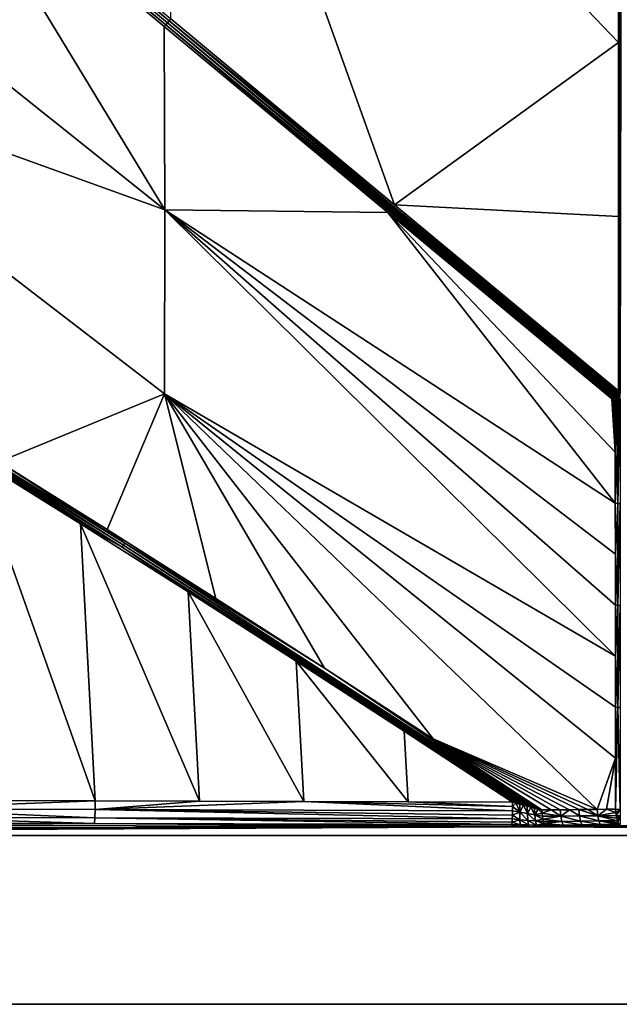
# Model space of a CAD drawing. Header units: millimetres. Extents: x -305 to 305, y -305 to 305.
# Tile 6 of 16: x -91 to 0, y -305 to -155. Entities that reach past the tile are written whole.
import ezdxf

# ---------------------------------------------------------------- set-up
doc = ezdxf.new("R2010")
doc.units = ezdxf.units.MM
doc.header["$MEASUREMENT"] = 0
doc.layers.add('Default', color=7, linetype='Continuous', true_color=0x000000)

msp = doc.modelspace()

# ---------------------------------------------------------------- linework, layer by layer
at = {"layer": 'Default', "color": 18, "true_color": 0x000000}
for points in [[(305.03, 305.49, 29.84), (-304.97, 305.49, 29.84), (-304.97, -304.51, 29.84), (305.03, -304.51, 29.84)], [(-0.2, -158.12, -23.62), (-68.91, -86.47, -21.56), (-0.18, -131.62, -21.45)], [(-0.2, -158.12, -23.62), (-34.32, -182.81, -27.96), (-68.91, -86.47, -21.56)], [(-68.4, -154.49, -27.95), (-68.91, -86.47, -21.56), (-34.32, -182.81, -27.96)], [(-69.15, -155.4, -27.91), (-137.33, -98.76, -27.9), (-137.08, -98.46, -27.95)], [(-103.49, -127.37, -27.82), (-137.33, -98.76, -27.9), (-69.15, -155.4, -27.91)], [(-137.08, -98.46, -27.95), (-136.82, -98.15, -27.95), (-68.65, -154.79, -27.97)], [(-137.08, -98.46, -27.95), (-68.9, -155.1, -27.96), (-69.15, -155.4, -27.91)], [(-68.65, -154.79, -27.97), (-68.9, -155.1, -27.96), (-137.08, -98.46, -27.95)], [(-136.82, -98.15, -27.95), (-102.49, -126.17, -27.93), (-68.65, -154.79, -27.97)], [(-0.18, -131.62, -21.45), (-0.16, -105.12, -19.28), (0.03, -211.5, -27.99)], [(-0.16, -105.12, -19.28), (0.23, -105.12, -19.28), (0.03, -211.5, -27.99)], [(-103.49, -127.37, -27.82), (-69.3, -183.58, -21.51), (-138, -128.74, -21.47)], [(-103.49, -127.37, -27.82), (-69.4, -155.69, -27.82), (-69.3, -183.58, -21.51)], [(-103.49, -127.37, -27.82), (-69.15, -155.4, -27.91), (-69.4, -155.69, -27.82)], [(-102.49, -126.17, -27.93), (-68.4, -154.49, -27.95), (-68.65, -154.79, -27.97)], [(-138.04, -158.8, -15.12), (-138, -128.74, -21.47), (-69.3, -183.58, -21.51)], [(-0.18, -131.62, -21.45), (-0.1, -211.32, -27.98), (-0.2, -158.12, -23.62)], [(0.03, -211.5, -27.99), (-0.1, -211.32, -27.98), (-0.18, -131.62, -21.45)], [(-69.15, -155.4, -27.91), (-35.32, -184.01, -27.81), (-69.4, -155.69, -27.82)], [(-69.4, -155.69, -27.82), (-35.32, -184.01, -27.81), (-69.3, -183.58, -21.51)], [(-69.15, -155.4, -27.91), (-68.9, -155.1, -27.96), (-0.87, -211.89, -27.94)], [(-1.12, -212.19, -27.86), (-69.15, -155.4, -27.91), (-0.99, -212.04, -27.91)], [(-0.99, -212.04, -27.91), (-69.15, -155.4, -27.91), (-0.87, -211.89, -27.94)], [(-35.32, -184.01, -27.81), (-69.15, -155.4, -27.91), (-1.12, -212.19, -27.86)], [(-68.9, -155.1, -27.96), (-68.65, -154.79, -27.97), (-0.61, -211.58, -27.98)], [(-68.9, -155.1, -27.96), (-0.61, -211.58, -27.98), (-0.74, -211.74, -27.97)], [(-0.74, -211.74, -27.97), (-0.87, -211.89, -27.94), (-68.9, -155.1, -27.96)], [(-34.32, -182.81, -27.96), (-68.65, -154.79, -27.97), (-68.4, -154.49, -27.95)], [(-68.65, -154.79, -27.97), (-0.36, -211.27, -27.98), (-0.48, -211.43, -27.99)], [(-0.36, -211.27, -27.98), (-68.65, -154.79, -27.97), (-34.32, -182.81, -27.96)], [(-68.65, -154.79, -27.97), (-0.48, -211.43, -27.99), (-0.61, -211.58, -27.98)], [(-94.6, -221.94, -8.56), (-138.04, -158.8, -15.12), (-69.34, -211.57, -15.15)], [(-69.3, -183.58, -21.51), (-69.34, -211.57, -15.15), (-138.04, -158.8, -15.12)], [(-0.2, -158.12, -23.62), (-0.21, -184.62, -25.79), (-34.32, -182.81, -27.96)], [(-0.21, -184.62, -25.79), (-0.2, -158.12, -23.62), (-0.1, -211.32, -27.98)], [(-0.21, -184.62, -25.79), (-0.23, -211.12, -27.96), (-34.32, -182.81, -27.96)], [(-34.32, -182.81, -27.96), (-0.23, -211.12, -27.96), (-0.36, -211.27, -27.98)], [(-69.3, -183.58, -21.51), (-0.67, -251.53, -18.32), (-69.34, -211.57, -15.15)], [(-35.32, -184.01, -27.81), (-0.7, -228.24, -24.02), (-69.3, -183.58, -21.51)], [(-69.3, -183.58, -21.51), (-0.68, -243.77, -20.22), (-0.67, -251.53, -18.32)], [(-69.3, -183.58, -21.51), (-0.7, -228.24, -24.02), (-0.69, -236.01, -22.12)], [(-0.68, -243.77, -20.22), (-69.3, -183.58, -21.51), (-0.69, -236.01, -22.12)], [(-0.71, -220.48, -25.92), (-35.32, -184.01, -27.81), (-1.24, -212.34, -27.81)], [(-35.32, -184.01, -27.81), (-0.71, -220.48, -25.92), (-0.7, -228.24, -24.02)], [(-35.32, -184.01, -27.81), (-1.12, -212.19, -27.86), (-1.24, -212.34, -27.81)], [(-0.23, -211.12, -27.96), (-0.21, -184.62, -25.79), (-0.1, -211.32, -27.98)], [(-0.41, -211.53, -27.99), (-0.48, -211.43, -27.99), (-0.36, -211.27, -27.98)], [(-0.41, -211.53, -27.99), (-0.36, -211.27, -27.98), (-0.23, -211.12, -27.96)], [(-0.1, -211.32, -27.97), (-0.41, -211.53, -27.99), (-0.23, -211.12, -27.96)], [(-0.41, -211.53, -27.99), (-0.1, -211.32, -27.97), (-0.33, -211.63, -27.99)], [(-0.24, -211.72, -27.99), (-0.33, -211.63, -27.99), (-0.1, -211.32, -27.97)], [(0.03, -211.5, -27.99), (-0.24, -211.72, -27.99), (-0.1, -211.32, -27.97)], [(-94.6, -221.94, -8.56), (-69.34, -211.57, -15.15), (-78.07, -232.26, -8.99)], [(-78.07, -232.26, -8.99), (-69.34, -211.57, -15.15), (-61.54, -242.73, -9.39)], [(-69.34, -211.57, -15.15), (-0.67, -251.53, -18.32), (-0.67, -259.29, -16.41)], [(-69.34, -211.57, -15.15), (-0.67, -259.29, -16.41), (-0.66, -267.06, -14.51)], [(-3.46, -274.85, -12.09), (-28.45, -264.08, -10.16), (-69.34, -211.57, -15.15)], [(-28.45, -264.08, -10.16), (-45, -253.34, -9.78), (-69.34, -211.57, -15.15)], [(-61.54, -242.73, -9.39), (-69.34, -211.57, -15.15), (-45, -253.34, -9.78)], [(-0.66, -267.06, -14.51), (-3.46, -274.85, -12.09), (-69.34, -211.57, -15.15)], [(-1.11, -212.44, -27.81), (-1.24, -212.34, -27.81), (-1.12, -212.19, -27.86)], [(-0.71, -220.48, -25.92), (-1.24, -212.34, -27.81), (-1.11, -212.44, -27.81)], [(-0.88, -212.14, -27.91), (-1.12, -212.19, -27.86), (-0.99, -212.04, -27.91)], [(-0.88, -212.14, -27.91), (-1.11, -212.44, -27.81), (-1.12, -212.19, -27.86)], [(-0.98, -212.54, -27.81), (-1.11, -212.44, -27.81), (-0.88, -212.14, -27.91)], [(-1.11, -212.44, -27.81), (-0.98, -212.54, -27.81), (-0.71, -220.48, -25.92)], [(-0.99, -212.04, -27.91), (-0.87, -211.89, -27.94), (-0.88, -212.14, -27.91)], [(-0.88, -212.14, -27.91), (-0.77, -212.24, -27.91), (-0.98, -212.54, -27.81)], [(-0.85, -212.63, -27.81), (-0.98, -212.54, -27.81), (-0.77, -212.24, -27.91)], [(-0.98, -212.54, -27.81), (-0.85, -212.63, -27.81), (-0.71, -220.48, -25.92)], [(-0.88, -212.14, -27.91), (-0.87, -211.89, -27.94), (-0.65, -211.84, -27.97)], [(-0.77, -212.24, -27.91), (-0.88, -212.14, -27.91), (-0.65, -211.84, -27.97)], [(-0.87, -211.89, -27.94), (-0.74, -211.74, -27.97), (-0.65, -211.84, -27.97)], [(-0.77, -212.24, -27.91), (-0.65, -212.33, -27.91), (-0.85, -212.63, -27.81)], [(-0.63, -212.57, -27.87), (-0.85, -212.63, -27.81), (-0.65, -212.33, -27.91)], [(-0.85, -212.63, -27.81), (-0.63, -212.57, -27.87), (-0.71, -212.72, -27.82)], [(-0.85, -212.63, -27.81), (-0.71, -212.72, -27.82), (-0.71, -220.48, -25.92)], [(-0.65, -211.84, -27.97), (-0.55, -211.94, -27.97), (-0.77, -212.24, -27.91)], [(-0.65, -212.33, -27.91), (-0.77, -212.24, -27.91), (-0.55, -211.94, -27.97)], [(-0.74, -211.74, -27.97), (-0.61, -211.58, -27.98), (-0.65, -211.84, -27.97)], [(-0.63, -212.57, -27.87), (-0.53, -212.73, -27.85), (-0.71, -212.72, -27.82)], [(-0.71, -220.48, -25.92), (-0.71, -212.72, -27.82), (-0.53, -212.73, -27.85)], [(-0.53, -212.73, -27.85), (-0.33, -228.26, -24.07), (-0.71, -220.48, -25.92)], [(-0.41, -211.53, -27.99), (-0.65, -211.84, -27.97), (-0.61, -211.58, -27.98)], [(-0.55, -211.94, -27.97), (-0.65, -211.84, -27.97), (-0.41, -211.53, -27.99)], [(-0.55, -211.94, -27.97), (-0.45, -212.03, -27.97), (-0.65, -212.33, -27.91)], [(-0.65, -212.33, -27.91), (-0.45, -212.03, -27.97), (-0.44, -212.27, -27.94)], [(-0.65, -212.33, -27.91), (-0.44, -212.27, -27.94), (-0.54, -212.42, -27.91)], [(-0.65, -212.33, -27.91), (-0.54, -212.42, -27.91), (-0.63, -212.57, -27.87)], [(-0.54, -212.42, -27.91), (-0.34, -212.73, -27.87), (-0.63, -212.57, -27.87)], [(-0.34, -212.73, -27.87), (-0.53, -212.73, -27.85), (-0.63, -212.57, -27.87)], [(-0.61, -211.58, -27.98), (-0.48, -211.43, -27.99), (-0.41, -211.53, -27.99)], [(-0.41, -211.53, -27.99), (-0.33, -211.63, -27.99), (-0.55, -211.94, -27.97)], [(-0.45, -212.03, -27.97), (-0.55, -211.94, -27.97), (-0.33, -211.63, -27.99)], [(-0.44, -212.27, -27.94), (-0.18, -212.36, -27.96), (-0.54, -212.42, -27.91)], [(-0.34, -212.73, -27.87), (-0.54, -212.42, -27.91), (-0.18, -212.36, -27.96)], [(-0.33, -228.26, -24.07), (-0.53, -212.73, -27.85), (-0.34, -212.73, -27.87)], [(-0.33, -211.63, -27.99), (-0.24, -211.72, -27.99), (-0.45, -212.03, -27.97)], [(-0.25, -211.96, -27.99), (-0.45, -212.03, -27.97), (-0.24, -211.72, -27.99)], [(-0.35, -212.12, -27.97), (-0.45, -212.03, -27.97), (-0.25, -211.96, -27.99)], [(-0.35, -212.12, -27.97), (-0.44, -212.27, -27.94), (-0.45, -212.03, -27.97)], [(-0.18, -212.36, -27.96), (-0.44, -212.27, -27.94), (-0.35, -212.12, -27.97)], [(-0.35, -212.12, -27.97), (-0.25, -211.96, -27.99), (-0.17, -212.02, -27.99)], [(-0.18, -212.36, -27.96), (-0.35, -212.12, -27.97), (-0.17, -212.02, -27.99)], [(-0.18, -212.36, -27.96), (-0.16, -212.74, -27.88), (-0.34, -212.73, -27.87)], [(-0.33, -228.26, -24.07), (-0.34, -212.73, -27.87), (-0.16, -212.74, -27.88)], [(-0.33, -228.26, -24.07), (-0.16, -212.74, -27.88), (0.03, -212.74, -27.89)], [(0.03, -212.74, -27.89), (0.03, -228.26, -24.09), (-0.33, -228.26, -24.07)], [(-0.24, -211.72, -27.99), (-0.16, -211.81, -28), (-0.25, -211.96, -27.99)], [(-0.16, -211.81, -28), (0.03, -211.82, -28), (-0.25, -211.96, -27.99)], [(-0.25, -211.96, -27.99), (0.03, -211.82, -28), (-0.17, -212.02, -27.99)], [(-0.24, -211.72, -27.99), (0.03, -211.5, -27.99), (-0.06, -211.65, -28)], [(-0.24, -211.72, -27.99), (-0.06, -211.65, -28), (-0.16, -211.81, -28)], [(-0.18, -212.36, -27.96), (-0.17, -212.02, -27.99), (-0.07, -212.09, -27.99)], [(0.03, -212.4, -27.96), (-0.18, -212.36, -27.96), (-0.07, -212.09, -27.99)], [(-0.18, -212.36, -27.96), (0.03, -212.4, -27.96), (-0.16, -212.74, -27.88)], [(0.03, -211.82, -28), (-0.07, -212.09, -27.99), (-0.17, -212.02, -27.99)], [(-0.06, -211.65, -28), (0.03, -211.82, -28), (-0.16, -211.81, -28)], [(0.03, -212.4, -27.96), (0.03, -212.74, -27.89), (-0.16, -212.74, -27.88)], [(-75.81, -234.95, -8.92), (-108.58, -214.57, -8.07), (-108.4, -214.26, -8.08)], [(-75.61, -234.64, -8.93), (-108.4, -214.26, -8.08), (-108.21, -213.95, -8.13)], [(-108.4, -214.26, -8.08), (-75.61, -234.64, -8.93), (-75.81, -234.95, -8.92)], [(-108.21, -213.95, -8.13), (-75.42, -234.34, -8.98), (-75.61, -234.64, -8.93)], [(-75.42, -234.34, -8.98), (-108.21, -213.95, -8.13), (-94.6, -221.94, -8.56)], [(-108.58, -214.57, -8.07), (-75.81, -234.95, -8.92), (-98.54, -221.17, -8.36)], [(-79.91, -273.54, -12.79), (-98.54, -221.17, -8.36), (-82.17, -231.37, -8.78)], [(-79.91, -273.54, -12.79), (-95.79, -273.48, -13.53), (-98.54, -221.17, -8.36)], [(-82.17, -231.37, -8.78), (-98.54, -221.17, -8.36), (-75.81, -234.95, -8.92)], [(-0.7, -228.24, -24.02), (-0.71, -220.48, -25.92), (-0.33, -228.26, -24.07)], [(-75.42, -234.34, -8.98), (-94.6, -221.94, -8.56), (-78.07, -232.26, -8.99)], [(-0.33, -228.26, -24.07), (-0.69, -236.01, -22.12), (-0.7, -228.24, -24.02)], [(-0.33, -243.78, -20.26), (-0.69, -236.01, -22.12), (-0.33, -228.26, -24.07)], [(-0.33, -243.78, -20.26), (-0.33, -228.26, -24.07), (0.03, -228.26, -24.09)], [(0.03, -228.26, -24.09), (0.03, -243.79, -20.28), (-0.33, -243.78, -20.26)], [(-64.03, -273.59, -12.1), (-82.17, -231.37, -8.78), (-65.76, -241.74, -9.18)], [(-64.03, -273.59, -12.1), (-79.91, -273.54, -12.79), (-82.17, -231.37, -8.78)], [(-75.81, -234.95, -8.92), (-65.76, -241.74, -9.18), (-82.17, -231.37, -8.78)], [(-78.07, -232.26, -8.99), (-61.54, -242.73, -9.39), (-75.42, -234.34, -8.98)], [(-14.68, -274.19, -10.32), (-75.81, -234.95, -8.92), (-75.61, -234.64, -8.93)], [(-49.32, -252.26, -9.57), (-75.81, -234.95, -8.92), (-15.24, -274.04, -10.3)], [(-49.32, -252.26, -9.57), (-65.76, -241.74, -9.18), (-75.81, -234.95, -8.92)], [(-14.68, -274.19, -10.32), (-15.24, -274.04, -10.3), (-75.81, -234.95, -8.92)], [(-75.61, -234.64, -8.93), (-75.42, -234.34, -8.98), (-13.56, -274.49, -10.37)], [(-75.61, -234.64, -8.93), (-14.12, -274.34, -10.34), (-14.68, -274.19, -10.32)], [(-13.56, -274.49, -10.37), (-14.12, -274.34, -10.34), (-75.61, -234.64, -8.93)], [(-45, -253.34, -9.78), (-13, -274.64, -10.41), (-75.42, -234.34, -8.98)], [(-75.42, -234.34, -8.98), (-61.54, -242.73, -9.39), (-45, -253.34, -9.78)], [(-13, -274.64, -10.41), (-13.56, -274.49, -10.37), (-75.42, -234.34, -8.98)], [(-0.69, -236.01, -22.12), (-0.33, -243.78, -20.26), (-0.68, -243.77, -20.22)], [(-48.14, -273.65, -11.46), (-64.03, -273.59, -12.1), (-65.76, -241.74, -9.18)], [(-48.14, -273.65, -11.46), (-65.76, -241.74, -9.18), (-49.32, -252.26, -9.57)], [(-0.33, -243.78, -20.26), (-0.67, -251.53, -18.32), (-0.68, -243.77, -20.22)], [(-0.67, -251.53, -18.32), (-0.33, -243.78, -20.26), (-0.32, -259.31, -16.46)], [(-0.32, -259.31, -16.46), (-0.33, -243.78, -20.26), (0.03, -243.79, -20.28)], [(0.03, -243.79, -20.28), (0.03, -259.31, -16.48), (-0.32, -259.31, -16.46)], [(-0.67, -259.29, -16.41), (-0.67, -251.53, -18.32), (-0.32, -259.31, -16.46)], [(-49.32, -252.26, -9.57), (-32.25, -273.69, -10.86), (-48.14, -273.65, -11.46)], [(-32.25, -273.69, -10.86), (-49.32, -252.26, -9.57), (-32.85, -262.93, -9.94)], [(-15.24, -274.04, -10.3), (-32.85, -262.93, -9.94), (-49.32, -252.26, -9.57)], [(-12.45, -274.79, -10.46), (-13, -274.64, -10.41), (-45, -253.34, -9.78)], [(-12.45, -274.79, -10.46), (-45, -253.34, -9.78), (-28.45, -264.08, -10.16)], [(-0.67, -259.29, -16.41), (-0.32, -259.31, -16.46), (-0.66, -267.06, -14.51)], [(-0.32, -259.31, -16.46), (-0.65, -274.82, -12.61), (-0.66, -267.06, -14.51)], [(-0.32, -259.31, -16.46), (0.03, -274.84, -12.67), (-0.65, -274.82, -12.61)], [(0.03, -259.31, -16.48), (0.03, -274.84, -12.67), (-0.32, -259.31, -16.46)], [(-32.85, -262.93, -9.94), (-16.36, -273.74, -10.3), (-32.25, -273.69, -10.86)], [(-15.8, -273.89, -10.3), (-32.85, -262.93, -9.94), (-15.24, -274.04, -10.3)], [(-16.36, -273.74, -10.3), (-32.85, -262.93, -9.94), (-15.8, -273.89, -10.3)], [(-28.45, -264.08, -10.16), (-3.46, -274.85, -12.09), (-4.87, -274.86, -11.82)], [(-10.49, -274.92, -10.78), (-11.9, -274.93, -10.52), (-28.45, -264.08, -10.16)], [(-9.08, -274.91, -11.04), (-28.45, -264.08, -10.16), (-7.68, -274.89, -11.3)], [(-28.45, -264.08, -10.16), (-4.87, -274.86, -11.82), (-6.27, -274.88, -11.56)], [(-28.45, -264.08, -10.16), (-9.08, -274.91, -11.04), (-10.49, -274.92, -10.78)], [(-7.68, -274.89, -11.3), (-28.45, -264.08, -10.16), (-6.27, -274.88, -11.56)], [(-28.45, -264.08, -10.16), (-11.9, -274.93, -10.52), (-12.45, -274.79, -10.46)], [(-3.46, -274.85, -12.09), (-0.66, -267.06, -14.51), (-2.06, -274.83, -12.35)], [(-2.06, -274.83, -12.35), (-0.66, -267.06, -14.51), (-0.65, -274.82, -12.61)], [(-111.68, -274.75, -14.23), (-95.79, -273.48, -13.53), (-79.91, -273.54, -12.79)], [(-79.91, -273.54, -12.79), (-79.92, -274.86, -12.69), (-111.68, -274.75, -14.23)], [(-64.03, -273.59, -12.1), (-79.92, -274.86, -12.69), (-79.91, -273.54, -12.79)], [(-48.14, -273.65, -11.46), (-79.92, -274.86, -12.69), (-64.03, -273.59, -12.1)], [(-48.14, -273.65, -11.46), (-16.37, -275.04, -10.19), (-79.92, -274.86, -12.69)], [(-16.36, -274.38, -10.3), (-16.37, -275.04, -10.19), (-48.14, -273.65, -11.46)], [(-32.25, -273.69, -10.86), (-16.36, -274.38, -10.3), (-48.14, -273.65, -11.46)], [(-16.36, -274.38, -10.3), (-32.25, -273.69, -10.86), (-16.36, -273.74, -10.3)], [(-16.36, -274.38, -10.3), (-16.36, -273.74, -10.3), (-15.8, -273.89, -10.3)], [(-15.23, -275.27, -10.11), (-16.36, -274.38, -10.3), (-15.8, -273.89, -10.3)], [(-15.8, -273.89, -10.3), (-15.24, -274.04, -10.3), (-15.23, -275.27, -10.11)], [(-15.23, -275.27, -10.11), (-15.24, -274.04, -10.3), (-14.68, -274.19, -10.32)], [(-14.68, -274.19, -10.32), (-14.09, -275.49, -10.08), (-15.23, -275.27, -10.11)], [(-14.09, -275.49, -10.08), (-14.68, -274.19, -10.32), (-14.12, -274.34, -10.34)], [(-79.96, -276.13, -12.09), (-111.72, -276.03, -13.64), (-111.68, -274.75, -14.23)], [(-111.68, -274.75, -14.23), (-79.92, -274.86, -12.69), (-79.96, -276.13, -12.09)], [(-16.4, -276.3, -9.59), (-79.96, -276.13, -12.09), (-79.92, -274.86, -12.69)], [(-16.38, -275.7, -9.95), (-79.92, -274.86, -12.69), (-16.37, -275.04, -10.19)], [(-79.92, -274.86, -12.69), (-16.38, -275.7, -9.95), (-16.4, -276.3, -9.59)], [(-15.22, -276.41, -9.49), (-16.4, -276.3, -9.59), (-16.38, -275.7, -9.95)], [(-16.38, -275.7, -9.95), (-16.37, -275.04, -10.19), (-15.23, -275.27, -10.11)], [(-15.22, -276.41, -9.49), (-16.38, -275.7, -9.95), (-15.23, -275.27, -10.11)], [(-16.36, -274.38, -10.3), (-15.23, -275.27, -10.11), (-16.37, -275.04, -10.19)], [(-15.23, -275.27, -10.11), (-14.09, -275.49, -10.08), (-14.03, -276.52, -9.44)], [(-14.03, -276.52, -9.44), (-15.22, -276.41, -9.49), (-15.23, -275.27, -10.11)], [(-13.56, -274.49, -10.37), (-14.09, -275.49, -10.08), (-14.12, -274.34, -10.34)], [(-12.94, -275.69, -10.1), (-14.09, -275.49, -10.08), (-13.56, -274.49, -10.37)], [(-14.09, -275.49, -10.08), (-12.94, -275.69, -10.1), (-12.84, -276.61, -9.46)], [(-12.84, -276.61, -9.46), (-14.03, -276.52, -9.44), (-14.09, -275.49, -10.08)], [(-13.56, -274.49, -10.37), (-13, -274.64, -10.41), (-12.94, -275.69, -10.1)], [(-12.45, -274.79, -10.46), (-12.94, -275.69, -10.1), (-13, -274.64, -10.41)], [(-12.45, -274.79, -10.46), (-11.86, -275.42, -10.38), (-12.94, -275.69, -10.1)], [(-11.86, -275.42, -10.38), (-11.8, -275.89, -10.16), (-12.94, -275.69, -10.1)], [(-11.73, -276.32, -9.88), (-12.84, -276.61, -9.46), (-12.94, -275.69, -10.1)], [(-11.73, -276.32, -9.88), (-12.94, -275.69, -10.1), (-11.8, -275.89, -10.16)], [(-11.86, -275.42, -10.38), (-12.45, -274.79, -10.46), (-11.9, -274.93, -10.52)], [(-11.86, -275.42, -10.38), (-11.9, -274.93, -10.52), (-10.49, -274.92, -10.78)], [(-8.99, -275.86, -10.68), (-11.86, -275.42, -10.38), (-10.49, -274.92, -10.78)], [(-11.86, -275.42, -10.38), (-8.99, -275.86, -10.68), (-11.8, -275.89, -10.16)], [(-10.49, -274.92, -10.78), (-9.08, -274.91, -11.04), (-8.99, -275.86, -10.68)], [(-8.99, -275.86, -10.68), (-9.08, -274.91, -11.04), (-7.68, -274.89, -11.3)], [(-7.68, -274.89, -11.3), (-6.17, -275.83, -11.2), (-8.99, -275.86, -10.68)], [(-6.17, -275.83, -11.2), (-7.68, -274.89, -11.3), (-6.27, -274.88, -11.56)], [(-6.27, -274.88, -11.56), (-4.87, -274.86, -11.82), (-3.36, -275.8, -11.72)], [(-3.36, -275.8, -11.72), (-6.17, -275.83, -11.2), (-6.27, -274.88, -11.56)], [(-4.87, -274.86, -11.82), (-3.46, -274.85, -12.09), (-3.36, -275.8, -11.72)], [(-2.06, -274.83, -12.35), (-3.36, -275.8, -11.72), (-3.46, -274.85, -12.09)], [(-0.61, -275.3, -12.47), (-3.36, -275.8, -11.72), (-2.06, -274.83, -12.35)], [(-0.61, -275.3, -12.47), (-0.55, -275.77, -12.25), (-3.36, -275.8, -11.72)], [(-0.61, -275.3, -12.47), (-2.06, -274.83, -12.35), (-0.65, -274.82, -12.61)], [(-0.65, -274.82, -12.61), (0.03, -274.84, -12.67), (-0.61, -275.3, -12.47)], [(-0.55, -275.77, -12.25), (-0.61, -275.3, -12.47), (0.03, -274.84, -12.67)], [(-0.55, -275.77, -12.25), (0.03, -274.84, -12.67), (0.03, -275.8, -12.28)], [(-111.87, -277.24, -11.51), (-16.49, -277.48, -7.47), (-275.89, -277.94, 0.15)], [(-111.79, -276.91, -12.64), (-80.02, -277.01, -11.09), (-111.87, -277.24, -11.51)], [(-111.87, -277.24, -11.51), (-80.02, -277.01, -11.09), (-16.49, -277.48, -7.47)], [(-80.02, -277.01, -11.09), (-111.79, -276.91, -12.64), (-111.72, -276.03, -13.64)], [(-111.72, -276.03, -13.64), (-79.96, -276.13, -12.09), (-80.02, -277.01, -11.09)], [(-16.44, -277.16, -8.59), (-80.02, -277.01, -11.09), (-79.96, -276.13, -12.09)], [(-16.47, -277.39, -8.03), (-80.02, -277.01, -11.09), (-16.44, -277.16, -8.59)], [(-80.02, -277.01, -11.09), (-16.47, -277.39, -8.03), (-16.49, -277.48, -7.47)], [(-79.96, -276.13, -12.09), (-16.42, -276.79, -9.12), (-16.44, -277.16, -8.59)], [(-16.4, -276.3, -9.59), (-16.42, -276.79, -9.12), (-79.96, -276.13, -12.09)], [(-16.44, -277.16, -8.59), (-15.19, -277.19, -8.52), (-16.47, -277.39, -8.03)], [(-15.19, -277.19, -8.52), (-15.17, -277.48, -7.46), (-16.47, -277.39, -8.03)], [(-15.19, -277.19, -8.52), (-16.44, -277.16, -8.59), (-16.42, -276.79, -9.12)], [(-16.42, -276.79, -9.12), (-16.4, -276.3, -9.59), (-15.22, -276.41, -9.49)], [(-15.22, -276.41, -9.49), (-15.19, -277.19, -8.52), (-16.42, -276.79, -9.12)], [(-13.94, -277.21, -8.52), (-15.19, -277.19, -8.52), (-15.22, -276.41, -9.49)], [(-15.22, -276.41, -9.49), (-14.03, -276.52, -9.44), (-13.94, -277.21, -8.52)], [(-13.85, -277.48, -7.52), (-15.17, -277.48, -7.46), (-15.19, -277.19, -8.52)], [(-15.19, -277.19, -8.52), (-13.94, -277.21, -8.52), (-13.85, -277.48, -7.52)], [(-12.69, -277.23, -8.59), (-13.94, -277.21, -8.52), (-14.03, -276.52, -9.44)], [(-14.03, -276.52, -9.44), (-12.84, -276.61, -9.46), (-12.69, -277.23, -8.59)], [(-13.94, -277.21, -8.52), (-12.69, -277.23, -8.59), (-11.23, -277.46, -7.84)], [(-11.23, -277.46, -7.84), (-13.85, -277.48, -7.52), (-13.94, -277.21, -8.52)], [(-12.84, -276.61, -9.46), (-11.73, -276.32, -9.88), (-11.64, -276.7, -9.54)], [(-11.54, -277.01, -9.14), (-12.69, -277.23, -8.59), (-12.84, -276.61, -9.46)], [(-12.84, -276.61, -9.46), (-11.64, -276.7, -9.54), (-11.54, -277.01, -9.14)], [(-12.69, -277.23, -8.59), (-11.54, -277.01, -9.14), (-11.44, -277.25, -8.72)], [(-12.69, -277.23, -8.59), (-11.44, -277.25, -8.72), (-11.23, -277.46, -7.84)], [(-11.73, -276.32, -9.88), (-11.8, -275.89, -10.16), (-8.99, -275.86, -10.68)], [(-8.83, -276.67, -10.05), (-11.73, -276.32, -9.88), (-8.99, -275.86, -10.68)], [(-8.83, -276.67, -10.05), (-11.64, -276.7, -9.54), (-11.73, -276.32, -9.88)], [(-11.54, -277.01, -9.14), (-11.64, -276.7, -9.54), (-8.83, -276.67, -10.05)], [(-8.83, -276.67, -10.05), (-8.63, -277.22, -9.24), (-11.54, -277.01, -9.14)], [(-8.63, -277.22, -9.24), (-11.44, -277.25, -8.72), (-11.54, -277.01, -9.14)], [(-11.44, -277.25, -8.72), (-8.63, -277.22, -9.24), (-8.41, -277.43, -8.36)], [(-8.41, -277.43, -8.36), (-11.23, -277.46, -7.84), (-11.44, -277.25, -8.72)], [(-8.99, -275.86, -10.68), (-6.17, -275.83, -11.2), (-6.01, -276.64, -10.57)], [(-6.01, -276.64, -10.57), (-8.83, -276.67, -10.05), (-8.99, -275.86, -10.68)], [(-8.83, -276.67, -10.05), (-6.01, -276.64, -10.57), (-5.81, -277.18, -9.76)], [(-5.81, -277.18, -9.76), (-8.63, -277.22, -9.24), (-8.83, -276.67, -10.05)], [(-8.63, -277.22, -9.24), (-5.81, -277.18, -9.76), (-5.6, -277.4, -8.88)], [(-5.6, -277.4, -8.88), (-8.41, -277.43, -8.36), (-8.63, -277.22, -9.24)], [(-6.17, -275.83, -11.2), (-3.36, -275.8, -11.72), (-3.2, -276.61, -11.1)], [(-3.2, -276.61, -11.1), (-6.01, -276.64, -10.57), (-6.17, -275.83, -11.2)], [(-6.01, -276.64, -10.57), (-3.2, -276.61, -11.1), (-3, -277.15, -10.28)], [(-3, -277.15, -10.28), (-5.81, -277.18, -9.76), (-6.01, -276.64, -10.57)], [(-5.81, -277.18, -9.76), (-3, -277.15, -10.28), (-2.78, -277.36, -9.41)], [(-2.78, -277.36, -9.41), (-5.6, -277.4, -8.88), (-5.81, -277.18, -9.76)], [(-0.55, -275.77, -12.25), (-0.48, -276.2, -11.97), (-3.36, -275.8, -11.72)], [(-3.36, -275.8, -11.72), (-0.48, -276.2, -11.97), (-0.39, -276.58, -11.63)], [(-0.39, -276.58, -11.63), (-3.2, -276.61, -11.1), (-3.36, -275.8, -11.72)], [(-3.2, -276.61, -11.1), (-0.39, -276.58, -11.63), (-0.29, -276.89, -11.24)], [(-3.2, -276.61, -11.1), (-0.29, -276.89, -11.24), (-0.18, -277.12, -10.81)], [(-0.18, -277.12, -10.81), (-3, -277.15, -10.28), (-3.2, -276.61, -11.1)], [(-3, -277.15, -10.28), (-0.18, -277.12, -10.81), (-0.08, -277.27, -10.37)], [(-3, -277.15, -10.28), (-0.08, -277.27, -10.37), (0.03, -277.33, -9.94)], [(0.03, -277.33, -9.94), (-2.78, -277.36, -9.41), (-3, -277.15, -10.28)], [(-0.55, -275.77, -12.25), (0.03, -275.8, -12.28), (-0.48, -276.2, -11.97)], [(-0.39, -276.58, -11.63), (-0.48, -276.2, -11.97), (0.03, -275.8, -12.28)], [(0.03, -275.8, -12.28), (-0.29, -276.89, -11.24), (-0.39, -276.58, -11.63)], [(-0.29, -276.89, -11.24), (0.03, -275.8, -12.28), (0.03, -277.13, -10.8)], [(0.03, -277.13, -10.8), (-0.18, -277.12, -10.81), (-0.29, -276.89, -11.24)], [(-0.18, -277.12, -10.81), (0.03, -277.13, -10.8), (-0.08, -277.27, -10.37)], [(-15.17, -277.48, -7.46), (-276.77, -278.81, 14.84), (-276.48, -278.52, 9.94)], [(-15.17, -277.48, -7.46), (276.83, -278.81, 14.84), (-276.77, -278.81, 14.84)], [(-16.49, -277.48, -7.47), (-276.48, -278.52, 9.94), (-276.19, -278.23, 5.05)], [(-16.49, -277.48, -7.47), (-15.17, -277.48, -7.46), (-276.48, -278.52, 9.94)], [(-275.89, -277.94, 0.15), (-16.49, -277.48, -7.47), (-276.19, -278.23, 5.05)], [(-16.49, -277.48, -7.47), (-16.47, -277.39, -8.03), (-15.17, -277.48, -7.46)], [(-13.85, -277.48, -7.52), (13.91, -277.48, -7.52), (-15.17, -277.48, -7.46)], [(276.83, -278.81, 14.84), (-15.17, -277.48, -7.46), (16.56, -277.48, -7.47)], [(13.91, -277.48, -7.52), (16.56, -277.48, -7.47), (-15.17, -277.48, -7.46)], [(12.6, -277.47, -7.64), (-13.85, -277.48, -7.52), (-11.23, -277.46, -7.84)], [(-13.85, -277.48, -7.52), (12.6, -277.47, -7.64), (13.91, -277.48, -7.52)], [(8.48, -277.43, -8.36), (-11.23, -277.46, -7.84), (-8.41, -277.43, -8.36)], [(8.48, -277.43, -8.36), (11.29, -277.46, -7.84), (-11.23, -277.46, -7.84)], [(-11.23, -277.46, -7.84), (11.29, -277.46, -7.84), (12.6, -277.47, -7.64)], [(8.48, -277.43, -8.36), (-8.41, -277.43, -8.36), (-5.6, -277.4, -8.88)], [(5.66, -277.4, -8.88), (-5.6, -277.4, -8.88), (-2.78, -277.36, -9.41)], [(-5.6, -277.4, -8.88), (5.66, -277.4, -8.88), (8.48, -277.43, -8.36)], [(-2.78, -277.36, -9.41), (0.03, -277.33, -9.94), (2.85, -277.36, -9.41)], [(2.85, -277.36, -9.41), (5.66, -277.4, -8.88), (-2.78, -277.36, -9.41)], [(305.03, -304.51, 19.84), (-304.97, -304.51, 19.84), (-276.77, -278.81, 19.84), (276.83, -278.81, 19.84)], [(276.83, -278.81, 17.34), (-276.77, -278.81, 17.34), (-276.77, -278.81, 16.09)], [(276.83, -278.81, 18.58), (-276.77, -278.81, 18.59), (-276.77, -278.81, 17.34)], [(276.83, -278.81, 19.84), (-276.77, -278.81, 19.84), (-276.77, -278.81, 18.59)], [(276.83, -278.81, 14.84), (-276.77, -278.81, 16.09), (-276.77, -278.81, 14.84)], [(276.83, -278.81, 16.09), (276.83, -278.81, 17.34), (-276.77, -278.81, 16.09)], [(-276.77, -278.81, 18.59), (276.83, -278.81, 18.58), (276.83, -278.81, 19.84)], [(276.83, -278.81, 17.34), (276.83, -278.81, 18.58), (-276.77, -278.81, 17.34)], [(276.83, -278.81, 14.84), (276.83, -278.81, 16.09), (-276.77, -278.81, 16.09)], [(305.03, -304.51, 29.84), (-304.97, -304.51, 29.84), (-304.97, -304.51, 19.84), (305.03, -304.51, 19.84)]]:
    msp.add_3dface(points, dxfattribs=at)

doc.saveas('drawing.dxf')
